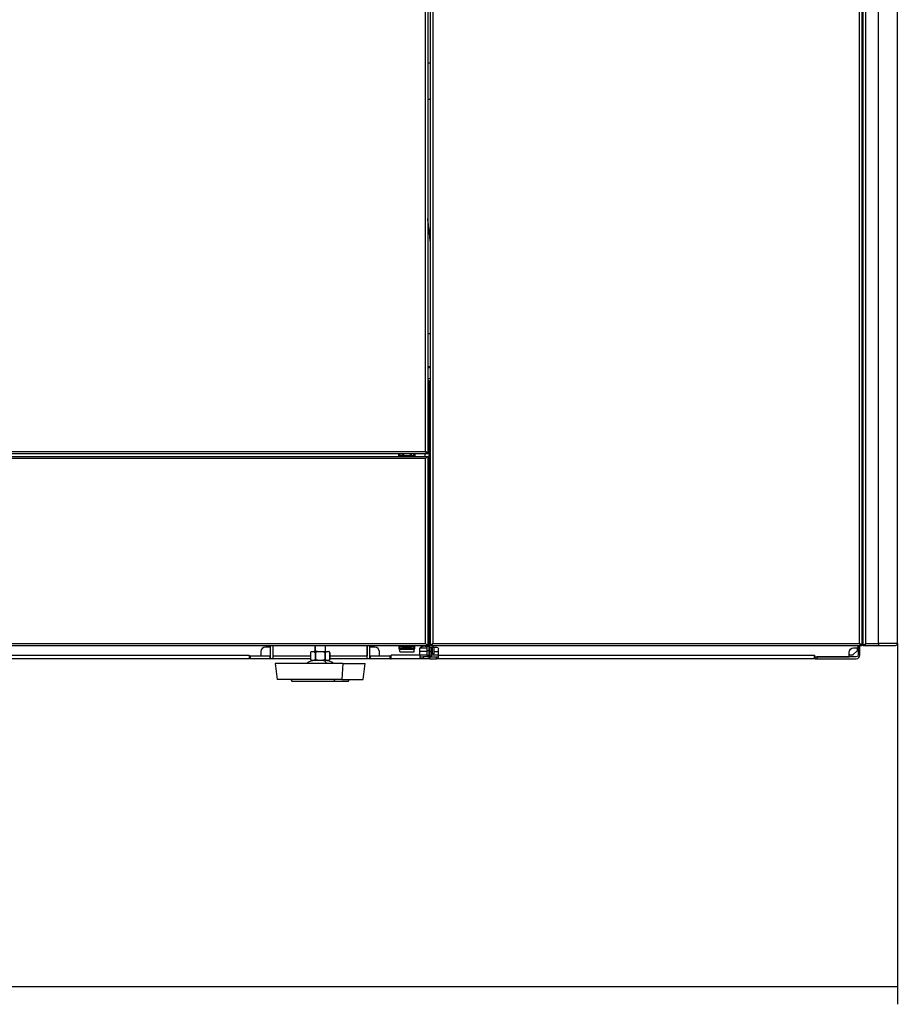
# Model space of a CAD drawing. Header units: millimetres. Extents: x 158 to 846, y 86 to 749.
# Tile 77 of 95: x 748 to 845, y 448 to 558. Entities that reach past the tile are written whole.
import ezdxf

# ---------------------------------------------------------------- set-up
doc = ezdxf.new("R2010")
doc.units = ezdxf.units.MM
doc.layers.add('1', color=7, linetype='CONTINUOUS', true_color=0xffffff)
doc.layers.add('TOP', color=7, linetype='CONTINUOUS', true_color=0xffffff)
doc.styles.add('iso-1', font='isocp.shx')
doc.dimstyles.get("Standard").update_dxf_attribs({"dimtxt": 0.18, "dimasz": 0.18, "dimexe": 0.18, "dimexo": 0.0625, "dimgap": 0.09, "dimtad": 0, "dimtih": 1, "dimtoh": 1, "dimdec": 4, "dimzin": 0, "dimdsep": 46, "dimtxsty": 'Standard', "dimcen": 0.09, "dimadec": 0, "dimazin": 0, "dimtfac": 1, "dimtdec": 4, "dimtofl": 0, "dimtmove": 0, "dimatfit": 3, "dimfxl": 1, "dimtolj": 1, "dimtzin": 0, "dimarcsym": 0})

# ---------------------------------------------------------------- blocks, each defined once
blk = doc.blocks.new('DimnDraft3D8')
at = {"layer": 'TOP', "color": 2, "linetype": 'Continuous', "transparency": 16777216}
for p, q in [((572, 556.2), (572, 448.39)), ((845.5, 488.61), (845.5, 448.39)), ((572, 450.39), (845.5, 450.39))]:
    blk.add_line(p, q, dxfattribs=at)
for points in [[(572, 450.39), (575.5, 450.85), (575.5, 449.93), (572, 450.39)], [(845.5, 450.39), (842, 449.93), (842, 450.85), (845.5, 450.39)]]:
    blk.add_solid(points, dxfattribs=at)
at = {"layer": 'TOP', "color": 2, "linetype": 'Continuous', "transparency": 16777216, "insert": (663.15, 450.96), "char_height": 3.5, "attachment_point": 7, "line_spacing_factor": 0.963855, "style": 'iso-1'}
blk.add_mtext('\\W01.000;\\fisocp.shx,bigfont.shx;2735 ', dxfattribs=at)

msp = doc.modelspace()

# ---------------------------------------------------------------- linework, layer by layer
at = {"layer": '1', "color": 252, "linetype": 'Continuous'}
for p, q in [((792.895, 510.009), (792.895, 619.709)), ((841.945, 605.409), (841.945, 488.609)), ((843.395, 488.609), (843.395, 605.409)), ((793.695, 601.009), (793.695, 488.609)), ((841.295, 488.609), (841.295, 601.009)), ((793.445, 519.32), (793.145, 519.326)), ((793.145, 517.009), (793.245, 517.009)), ((793.445, 517.109), (793.325, 517.109)), ((793.245, 516.164), (793.325, 516.16)), ((793.325, 516.16), (793.245, 516.164)), ((702.295, 510.009), (792.895, 510.009)), ((792.895, 509.209), (702.295, 509.209)), ((790.035, 509.545), (790.335, 509.545)), ((790.035, 509.514), (791.605, 509.514)), ((790.435, 509.545), (791.205, 509.545)), ((790.535, 509.759), (790.535, 509.742)), ((791.105, 509.742), (791.105, 509.759)), ((791.305, 509.545), (791.605, 509.545)), ((792.845, 509.459), (792.845, 509.759)), ((792.895, 488.609), (792.895, 509.209)), ((793.045, 509.759), (793.045, 509.859)), ((793.045, 509.359), (793.045, 509.459)), ((793.283, 501.627), (793.288, 501.534)), ((841.545, 501.709), (841.695, 501.709)), ((702.295, 488.609), (792.895, 488.609)), ((780.626, 487.709), (780.626, 488.359)), ((792.845, 488.309), (792.845, 488.36)), ((793.045, 488.359), (793.045, 488.459)), ((793.545, 488.459), (793.545, 488.359)), ((793.695, 488.609), (841.295, 488.609)), ((793.725, 488.359), (793.725, 488.209)), ((841.445, 488.359), (841.445, 488.459)), ((841.895, 488.459), (841.895, 488.359)), ((841.945, 488.609), (843.395, 488.609)), ((845.495, 488.609), (843.395, 488.609)), ((843.395, 488.609), (843.395, 488.359)), ((709.095, 487.309), (773.245, 487.309)), ((792.245, 487.309), (789.045, 487.309)), ((790.035, 488.304), (791.605, 488.304)), ((790.035, 488.274), (790.335, 488.274)), ((790.035, 487.985), (791.605, 487.985)), ((790.435, 488.274), (791.205, 488.274)), ((790.535, 488.055), (790.535, 488.077)), ((791.105, 488.077), (791.105, 488.055)), ((791.305, 488.274), (791.605, 488.274)), ((793.045, 487.309), (792.245, 487.309)), ((793.045, 487.809), (793.245, 487.809)), ((793.525, 487.709), (793.325, 487.709)), ((793.525, 488.009), (793.675, 488.009)), ((794.326, 487.309), (793.526, 487.309)), ((794.325, 487.309), (836.275, 487.309)), ((773.345, 487.209), (773.345, 486.909)), ((775.575, 486.909), (775.575, 487.209)), ((775.595, 486.919), (775.895, 486.919)), ((783.658, 486.359), (783.545, 484.609)), ((786.395, 486.919), (786.695, 486.919)), ((786.715, 487.209), (786.715, 486.909)), ((788.945, 486.909), (788.945, 487.209)), ((792.645, 487.109), (792.645, 486.909)), ((794.125, 486.909), (794.125, 487.109)), ((836.525, 487.109), (836.525, 486.909)), ((782.72, 484.409), (782.77, 484.609))]:
    msp.add_line(p, q, dxfattribs=at)
at = {"layer": '1', "color": 7, "linetype": 'Continuous'}
for p, q in [((793.145, 619.809), (793.145, 509.909)), ((841.695, 488.509), (841.695, 605.579)), ((845.495, 605.409), (845.495, 488.609)), ((793.445, 488.509), (793.445, 601.109)), ((841.545, 601.109), (841.545, 488.509)), ((793.445, 553.279), (793.146, 553.279)), ((793.146, 549.279), (793.445, 549.279)), ((793.445, 519.42), (793.145, 519.426)), ((793.145, 518.172), (793.445, 518.156)), ((793.245, 517.909), (793.145, 517.909)), ((793.245, 517.709), (793.145, 517.709)), ((793.145, 517.509), (793.245, 517.509)), ((793.245, 517.709), (793.245, 517.909)), ((793.245, 517.709), (793.245, 517.509)), ((793.245, 517.509), (793.245, 517.009)), ((793.325, 517.362), (793.245, 517.366)), ((793.245, 516.509), (793.245, 517.009)), ((793.325, 517.909), (793.445, 517.909)), ((793.325, 517.709), (793.325, 517.909)), ((793.325, 517.709), (793.325, 517.609)), ((793.325, 517.709), (793.445, 517.709)), ((793.445, 517.609), (793.325, 517.609)), ((793.325, 517.609), (793.325, 517.109)), ((793.325, 516.609), (793.325, 517.109)), ((793.245, 516.509), (793.145, 516.509)), ((793.245, 516.509), (793.245, 488.309)), ((793.325, 488.209), (793.325, 516.609)), ((793.445, 516.609), (793.325, 516.609)), ((793.325, 515.109), (793.245, 515.076)), ((793.325, 514.709), (793.245, 514.693)), ((793.325, 513.909), (793.245, 513.926)), ((793.325, 513.509), (793.245, 513.543)), ((702.146, 509.459), (793.045, 509.459)), ((792.995, 509.759), (702.195, 509.759)), ((789.92, 509.459), (789.92, 509.759)), ((790.035, 509.759), (790.035, 509.545)), ((790.035, 509.524), (790.035, 509.545)), ((790.335, 509.524), (790.035, 509.524)), ((790.035, 509.524), (790.035, 509.514)), ((790.035, 509.514), (790.035, 509.459)), ((790.335, 509.545), (790.335, 509.759)), ((790.335, 509.584), (790.435, 509.584)), ((790.335, 509.545), (790.335, 509.524)), ((790.435, 509.524), (790.335, 509.524)), ((790.435, 509.671), (790.435, 509.713)), ((790.435, 509.671), (790.435, 509.545)), ((790.435, 509.524), (790.435, 509.545)), ((791.205, 509.524), (790.435, 509.524)), ((791.105, 509.742), (790.535, 509.742)), ((791.205, 509.713), (791.205, 509.671)), ((791.205, 509.545), (791.205, 509.671)), ((791.205, 509.584), (791.305, 509.584)), ((791.205, 509.545), (791.205, 509.524)), ((791.305, 509.524), (791.205, 509.524)), ((791.305, 509.759), (791.305, 509.545)), ((791.305, 509.524), (791.305, 509.545)), ((791.605, 509.524), (791.305, 509.524)), ((791.605, 509.545), (791.605, 509.759)), ((791.605, 509.545), (791.605, 509.524)), ((791.605, 509.524), (791.605, 509.514)), ((791.605, 509.514), (791.605, 509.459)), ((791.72, 509.759), (791.72, 509.459)), ((793.045, 509.909), (792.895, 510.009)), ((792.995, 509.859), (792.895, 510.009)), ((793.045, 509.359), (792.895, 509.209)), ((793.045, 509.359), (792.895, 509.209)), ((793.045, 509.859), (792.995, 509.859)), ((792.995, 509.759), (792.995, 509.859)), ((793.045, 509.759), (792.995, 509.759)), ((793.145, 509.909), (793.045, 509.909)), ((793.045, 509.859), (793.145, 509.859)), ((793.145, 509.759), (793.045, 509.759)), ((793.045, 509.459), (793.145, 509.459)), ((793.045, 509.459), (793.045, 509.459)), ((793.045, 509.459), (793.045, 509.359)), ((793.145, 509.359), (793.045, 509.359)), ((793.145, 509.359), (793.045, 509.359)), ((793.045, 509.359), (793.045, 509.359)), ((793.145, 509.859), (793.145, 509.909)), ((793.145, 509.859), (793.145, 509.759)), ((793.145, 509.459), (793.145, 509.359)), ((793.145, 509.359), (793.145, 488.46)), ((793.246, 508.453), (793.325, 508.425)), ((793.246, 508.444), (793.325, 508.416)), ((793.251, 505.3), (793.245, 505.301)), ((793.252, 505.3), (793.245, 505.298)), ((793.325, 503.209), (793.245, 503.176)), ((793.325, 502.809), (793.245, 502.793)), ((793.325, 502.009), (793.245, 502.026)), ((793.325, 501.609), (793.245, 501.643)), ((841.695, 502.109), (841.545, 502.109)), ((793.325, 491.309), (793.245, 491.276)), ((793.325, 490.909), (793.245, 490.893)), ((793.325, 490.109), (793.245, 490.126)), ((793.325, 489.709), (793.245, 489.743)), ((793.045, 488.359), (702.146, 488.359)), ((775.545, 488.359), (775.545, 488.209)), ((775.595, 486.919), (775.595, 488.359)), ((775.895, 486.919), (775.895, 488.359)), ((775.896, 487.219), (775.896, 488.359)), ((780.545, 488.359), (780.545, 487.709)), ((781.745, 487.709), (781.745, 488.359)), ((786.395, 486.919), (786.395, 488.359)), ((786.395, 488.359), (786.395, 487.219)), ((786.695, 486.919), (786.695, 488.359)), ((786.745, 488.209), (786.745, 488.359)), ((789.92, 488.359), (789.92, 488.009)), ((790.035, 488.359), (790.035, 488.304)), ((791.605, 488.359), (791.605, 488.304)), ((791.72, 488.009), (791.72, 488.359)), ((793.045, 488.46), (792.895, 488.609)), ((793.045, 488.459), (792.895, 488.609)), ((793.145, 488.46), (793.045, 488.46)), ((793.045, 488.459), (793.145, 488.459)), ((793.045, 488.459), (793.045, 488.459)), ((793.045, 488.359), (793.045, 488.459)), ((793.145, 488.359), (793.045, 488.359)), ((793.045, 488.359), (793.045, 488.359)), ((793.145, 488.459), (793.145, 488.359)), ((793.325, 489.309), (793.245, 489.276)), ((793.325, 488.909), (793.245, 488.893)), ((793.445, 488.509), (793.545, 488.509)), ((793.445, 488.359), (793.445, 488.459)), ((793.445, 488.459), (793.545, 488.459)), ((793.545, 488.359), (793.445, 488.359)), ((793.545, 488.509), (793.695, 488.609)), ((793.595, 488.459), (793.545, 488.459)), ((793.595, 488.359), (793.545, 488.359)), ((793.595, 488.459), (793.695, 488.609)), ((793.595, 488.359), (793.595, 488.459)), ((841.395, 488.359), (793.595, 488.359)), ((841.125, 488.109), (841.125, 488.359)), ((841.125, 488.359), (841.125, 487.309)), ((841.445, 488.509), (841.295, 488.609)), ((841.395, 488.459), (841.295, 488.609)), ((841.325, 488.564), (841.325, 488.589)), ((841.325, 487.309), (841.325, 488.359)), ((841.445, 488.459), (841.395, 488.459)), ((841.395, 488.359), (841.395, 488.459)), ((841.445, 488.359), (841.395, 488.359)), ((841.545, 488.509), (841.445, 488.509)), ((841.445, 488.459), (841.545, 488.459)), ((841.545, 488.359), (841.445, 488.359)), ((841.545, 488.684), (841.695, 488.684)), ((841.545, 488.534), (841.695, 488.534)), ((841.545, 488.459), (841.545, 488.359)), ((841.695, 488.509), (841.945, 488.509)), ((841.695, 488.359), (841.695, 488.459)), ((841.695, 488.459), (841.895, 488.459)), ((841.895, 488.359), (841.695, 488.359)), ((841.945, 488.459), (841.895, 488.459)), ((841.945, 488.359), (841.895, 488.359)), ((841.945, 488.509), (841.945, 488.609)), ((843.395, 488.359), (841.945, 488.359)), ((845.245, 488.359), (843.395, 488.359)), ((773.245, 487.309), (773.245, 486.909)), ((773.246, 487.309), (773.245, 487.309)), ((774.545, 487.709), (774.545, 487.209)), ((775.545, 488.209), (775.045, 488.209)), ((780.148, 487.709), (780.058, 487.57)), ((780.058, 487.57), (780.058, 486.833)), ((780.059, 487.57), (780.058, 487.57)), ((780.059, 487.57), (780.059, 486.833)), ((780.148, 487.709), (780.172, 487.709)), ((780.172, 487.709), (780.474, 487.709)), ((780.843, 487.709), (780.474, 487.709)), ((780.587, 487.57), (780.617, 487.57)), ((780.587, 487.57), (780.587, 486.833)), ((780.617, 487.57), (780.617, 486.833)), ((780.843, 487.709), (781.448, 487.709)), ((781.448, 487.709), (781.817, 487.709)), ((781.674, 487.57), (781.704, 487.57)), ((781.674, 487.57), (781.674, 486.833)), ((781.704, 487.57), (781.704, 486.833)), ((781.817, 487.709), (782.119, 487.709)), ((782.142, 487.709), (782.119, 487.709)), ((782.232, 487.57), (782.142, 487.709)), ((782.232, 486.833), (782.232, 487.57)), ((782.232, 487.57), (782.232, 487.57)), ((782.232, 487.57), (782.232, 486.833)), ((787.245, 488.209), (786.745, 488.209)), ((787.745, 487.209), (787.745, 487.709)), ((789.045, 486.909), (789.045, 487.309)), ((789.045, 487.309), (789.045, 487.309)), ((789.92, 488.009), (790.035, 488.009)), ((790.035, 488.294), (790.035, 488.304)), ((790.335, 488.294), (790.035, 488.294)), ((790.035, 488.294), (790.035, 488.274)), ((790.035, 488.055), (790.035, 488.274)), ((791.605, 488.055), (790.035, 488.055)), ((790.035, 488.055), (790.035, 487.985)), ((790.035, 487.725), (790.035, 487.985)), ((791.505, 487.625), (790.135, 487.625)), ((790.435, 488.294), (790.335, 488.294)), ((790.335, 488.274), (790.335, 488.294)), ((790.335, 488.274), (790.335, 488.055)), ((790.335, 488.234), (790.435, 488.234)), ((791.205, 488.294), (790.435, 488.294)), ((790.435, 488.294), (790.435, 488.274)), ((790.435, 488.148), (790.435, 488.274)), ((790.435, 488.148), (790.435, 488.105)), ((791.105, 488.077), (790.535, 488.077)), ((791.305, 488.294), (791.205, 488.294)), ((791.205, 488.274), (791.205, 488.294)), ((791.205, 488.274), (791.205, 488.148)), ((791.205, 488.234), (791.305, 488.234)), ((791.205, 488.105), (791.205, 488.148)), ((791.605, 488.294), (791.305, 488.294)), ((791.305, 488.294), (791.305, 488.274)), ((791.305, 488.055), (791.305, 488.274)), ((791.605, 488.294), (791.605, 488.304)), ((791.605, 488.274), (791.605, 488.294)), ((791.605, 488.274), (791.605, 488.055)), ((791.605, 488.134), (791.72, 488.134)), ((791.605, 487.985), (791.605, 488.055)), ((791.605, 488.009), (791.72, 488.009)), ((791.605, 487.985), (791.605, 487.725)), ((792.245, 487.309), (792.245, 487.909)), ((792.245, 487.759), (793.045, 487.759)), ((792.245, 487.309), (792.245, 486.909)), ((792.315, 488.134), (793.045, 488.134)), ((792.845, 488.309), (792.645, 488.309)), ((792.845, 488.309), (793.245, 488.309)), ((793.045, 488.309), (793.045, 487.809)), ((793.045, 487.809), (793.045, 487.309)), ((793.045, 487.309), (793.245, 487.309)), ((793.245, 488.309), (793.245, 487.809)), ((793.325, 488.109), (793.245, 488.126)), ((793.245, 487.809), (793.245, 487.309)), ((793.325, 487.709), (793.245, 487.743)), ((793.245, 487.109), (793.245, 487.309)), ((793.325, 488.209), (793.725, 488.209)), ((793.325, 488.209), (793.325, 487.709)), ((793.325, 487.709), (793.325, 487.209)), ((793.525, 488.209), (793.525, 487.709)), ((793.525, 487.709), (793.525, 487.209)), ((793.675, 487.509), (793.525, 487.509)), ((793.675, 488.009), (793.675, 488.21)), ((793.675, 488.009), (793.675, 488.209)), ((793.675, 487.509), (793.675, 488.009)), ((793.675, 487.459), (793.675, 487.509)), ((793.675, 487.459), (793.875, 487.459)), ((793.725, 488.209), (794.125, 488.209)), ((793.875, 487.459), (793.875, 488.209)), ((793.875, 487.709), (794.325, 487.709)), ((794.325, 487.309), (794.325, 488.009)), ((794.325, 486.909), (794.325, 487.309)), ((836.275, 486.909), (836.275, 487.309)), ((836.275, 487.309), (836.276, 487.309)), ((836.276, 487.309), (836.276, 487.209)), ((840.125, 487.109), (840.125, 487.609)), ((840.505, 487.309), (840.125, 487.309)), ((841.011, 487.795), (840.54, 487.324)), ((840.625, 488.109), (841.125, 488.109)), ((841.025, 488.109), (841.025, 487.83)), ((773.245, 486.909), (709.095, 486.909)), ((773.295, 486.909), (773.295, 487.209)), ((773.295, 487.209), (773.345, 487.209)), ((773.345, 486.909), (773.295, 486.909)), ((775.575, 487.209), (773.345, 487.209)), ((775.575, 486.909), (773.345, 486.909)), ((774.545, 487.209), (773.346, 487.209)), ((775.585, 487.209), (775.575, 487.209)), ((775.585, 486.909), (775.575, 486.909)), ((775.585, 487.209), (775.585, 486.909)), ((775.585, 487.209), (775.595, 487.209)), ((775.595, 486.909), (775.585, 486.909)), ((775.595, 486.909), (775.595, 486.919)), ((775.895, 486.909), (775.595, 486.909)), ((780.059, 487.209), (775.895, 487.209)), ((775.895, 486.909), (775.895, 486.919)), ((780.059, 486.909), (775.895, 486.909)), ((780.059, 487.209), (775.906, 487.209)), ((776.12, 486.359), (776.345, 484.609)), ((783.658, 486.359), (776.12, 486.359)), ((780.058, 486.833), (780.169, 486.709)), ((780.059, 486.833), (780.058, 486.833)), ((780.21, 486.709), (780.169, 486.709)), ((780.435, 486.709), (780.21, 486.709)), ((780.921, 486.709), (780.435, 486.709)), ((780.587, 486.833), (780.617, 486.833)), ((781.37, 486.709), (780.921, 486.709)), ((781.856, 486.709), (781.37, 486.709)), ((781.674, 486.833), (781.704, 486.833)), ((782.08, 486.709), (781.856, 486.709)), ((782.122, 486.709), (782.08, 486.709)), ((782.122, 486.709), (782.232, 486.833)), ((786.385, 487.209), (782.232, 487.209)), ((786.395, 487.209), (782.232, 487.209)), ((786.395, 486.909), (782.232, 486.909)), ((782.232, 486.833), (782.232, 486.833)), ((783.658, 486.359), (786.17, 486.359)), ((785.945, 484.609), (786.17, 486.359)), ((786.395, 486.909), (786.395, 486.919)), ((786.695, 486.909), (786.395, 486.909)), ((786.705, 487.209), (786.695, 487.209)), ((786.695, 486.909), (786.695, 486.919)), ((786.705, 486.909), (786.695, 486.909)), ((786.705, 486.909), (786.705, 487.209)), ((786.705, 487.209), (786.715, 487.209)), ((786.715, 486.909), (786.705, 486.909)), ((788.945, 487.209), (786.715, 487.209)), ((788.945, 486.909), (786.715, 486.909)), ((788.945, 487.209), (787.745, 487.209)), ((788.995, 487.209), (788.945, 487.209)), ((788.995, 486.909), (788.945, 486.909)), ((788.995, 487.209), (788.995, 486.909)), ((788.995, 487.209), (789.045, 487.209)), ((788.995, 486.909), (789.045, 486.909)), ((792.245, 486.909), (789.045, 486.909)), ((792.245, 487.109), (792.645, 487.109)), ((792.645, 486.909), (792.245, 486.909)), ((793.245, 487.109), (792.645, 487.109)), ((793.245, 486.909), (792.645, 486.909)), ((793.245, 487.109), (793.245, 486.909)), ((793.325, 487.109), (793.325, 487.209)), ((793.525, 487.209), (793.325, 487.209)), ((793.325, 487.109), (794.125, 487.109)), ((793.325, 487.109), (793.325, 486.909)), ((793.325, 486.909), (794.125, 486.909)), ((794.125, 487.109), (794.325, 487.109)), ((794.325, 486.909), (794.125, 486.909)), ((836.275, 486.909), (794.325, 486.909)), ((836.325, 486.909), (836.325, 487.109)), ((836.325, 487.109), (836.525, 487.109)), ((836.325, 486.909), (836.525, 486.909)), ((836.376, 487.109), (840.125, 487.109)), ((840.925, 487.109), (836.525, 487.109)), ((836.525, 486.909), (840.925, 486.909)), ((783.545, 484.609), (776.345, 484.609)), ((777.895, 484.609), (777.995, 484.409)), ((777.995, 484.409), (782.72, 484.409)), ((782.72, 484.409), (784.295, 484.409)), ((783.545, 484.609), (785.945, 484.609)), ((784.295, 484.409), (784.395, 484.609))]:
    msp.add_line(p, q, dxfattribs=at)
at = {"layer": '1', "color": 7, "linetype": 'Continuous', "extrusion": (0, 0, -1)}
for centre, radius, start, end in [((-841.325, 490.009), 0.5, 222.26906, 243.89581), ((-845.245, 488.609), 0.25, 180, 270), ((-790.135, 487.725), 0.1, 270, 0), ((-791.505, 487.725), 0.1, 180, 270), ((-792.645, 487.909), 0.4, 0, 90), ((-794.125, 488.009), 0.2, 90, 180), ((-840.625, 487.609), 0.5, 0, 90), ((-840.505, 487.359), 0.05, 225, 270), ((-840.925, 487.309), 0.2, 180, 270), ((-840.975, 487.83), 0.05, 180, 225)]:
    msp.add_arc(centre, radius, start, end, dxfattribs=at)
at = {"layer": '1', "color": 7, "linetype": 'Continuous'}
for centre, radius, start, end in [((773.346, 487.309), 0.1, 180, 270), ((775.045, 487.709), 0.5, 90, 180), ((787.245, 487.709), 0.5, 0, 90), ((788.945, 487.309), 0.1, 270, 0), ((840.925, 487.309), 0.4, 270, 0), ((775.906, 487.219), 0.01, 180, 270), ((780.609, 485.209), 1.5, 90, 129.94451), ((781.682, 485.209), 1.5, 50.05549, 90), ((786.385, 487.219), 0.01, 270, 0), ((836.376, 487.209), 0.1, 180, 270)]:
    msp.add_arc(centre, radius, start, end, dxfattribs=at)
at = {"layer": '1', "color": 252, "linetype": 'Continuous'}
for centre, major_axis, ratio, start_param, end_param in [((786.669, 521.917), (-7.95, -0.89), 0.1069821, 3.680111, 3.7484407), ((781.414, 485.209), (0, -1.5), 0.5, 2.4444295, 3.1415927)]:
    msp.add_ellipse(centre, major_axis=major_axis, ratio=ratio, start_param=start_param, end_param=end_param, dxfattribs=at)
at = {"layer": '1', "color": 7, "linetype": 'Continuous'}
for centre, major_axis, start_param, end_param in [((790.535, 509.713), (-0.1, 0), 5.5770106, 6.2831853), ((790.535, 509.671), (0.1, 0), 1.5707963, 3.1415927), ((791.105, 509.671), (0.1, 0), 0, 1.5707963), ((791.105, 509.713), (-0.1, 0), 3.1415927, 3.8477674), ((790.535, 488.148), (0.1, 0), 3.1415927, 4.712389), ((790.535, 488.105), (-0.1, 0), 0, 0.7925173), ((791.105, 488.148), (0.1, 0), 4.712389, 6.2831853), ((791.105, 488.105), (-0.1, 0), 2.3490754, 3.1415927)]:
    msp.add_ellipse(centre, major_axis=major_axis, ratio=0.7071068, start_param=start_param, end_param=end_param, dxfattribs=at)
for points, knots in [([(793.445, 533.289), (793.408, 533.622), (793.308, 534.515), (793.208, 535.408), (793.145, 535.968)], [0, 0, 0, 0, 0.3736199, 1, 1, 1, 1]), ([(793.325, 505.29), (793.321, 505.291), (793.317, 505.291), (793.292, 505.294), (793.272, 505.297), (793.252, 505.3)], [0, 0, 0, 0, 0.1805304, 0.1805304, 1, 1, 1, 1]), ([(793.252, 505.3), (793.263, 505.299), (793.283, 505.297), (793.303, 505.295), (793.317, 505.294), (793.321, 505.294), (793.325, 505.293)], [0, 0, 0, 0, 0.4176126, 0.8352251, 0.8352251, 1, 1, 1, 1]), ([(780.172, 487.709), (780.159, 487.698), (780.134, 487.671), (780.096, 487.624), (780.071, 487.589), (780.059, 487.57)], [0, 0, 0, 0, 0.3113945, 0.644387, 1, 1, 1, 1]), ([(780.587, 487.57), (780.574, 487.589), (780.549, 487.624), (780.512, 487.671), (780.486, 487.698), (780.474, 487.709)], [0, 0, 0, 0, 0.3556584, 0.6886595, 1, 1, 1, 1]), ([(780.843, 487.709), (780.818, 487.698), (780.767, 487.671), (780.692, 487.624), (780.642, 487.589), (780.617, 487.57)], [0, 0, 0, 0, 0.3113945, 0.644387, 1, 1, 1, 1]), ([(781.674, 487.57), (781.648, 487.589), (781.599, 487.624), (781.523, 487.671), (781.473, 487.698), (781.448, 487.709)], [0, 0, 0, 0, 0.3556584, 0.6886595, 1, 1, 1, 1]), ([(781.817, 487.709), (781.804, 487.698), (781.779, 487.671), (781.742, 487.624), (781.717, 487.589), (781.704, 487.57)], [0, 0, 0, 0, 0.3113945, 0.644387, 1, 1, 1, 1]), ([(782.232, 487.57), (782.22, 487.589), (782.195, 487.624), (782.157, 487.671), (782.132, 487.698), (782.119, 487.709)], [0, 0, 0, 0, 0.3556584, 0.6886595, 1, 1, 1, 1]), ([(780.21, 486.709), (780.184, 486.725), (780.132, 486.757), (780.083, 486.807), (780.059, 486.833)], [0, 0, 0, 0, 0.4998531, 1, 1, 1, 1]), ([(780.587, 486.833), (780.562, 486.807), (780.514, 486.757), (780.461, 486.725), (780.435, 486.709)], [0, 0, 0, 0, 0.5001476, 1, 1, 1, 1]), ([(780.921, 486.709), (780.868, 486.725), (780.763, 486.757), (780.666, 486.807), (780.617, 486.833)], [0, 0, 0, 0, 0.4998531, 1, 1, 1, 1]), ([(781.674, 486.833), (781.625, 486.807), (781.528, 486.757), (781.423, 486.725), (781.37, 486.709)], [0, 0, 0, 0, 0.5001476, 1, 1, 1, 1]), ([(781.856, 486.709), (781.83, 486.725), (781.777, 486.757), (781.728, 486.807), (781.704, 486.833)], [0, 0, 0, 0, 0.4998531, 1, 1, 1, 1]), ([(782.232, 486.833), (782.208, 486.807), (782.159, 486.757), (782.107, 486.725), (782.08, 486.709)], [0, 0, 0, 0, 0.5001476, 1, 1, 1, 1])]:
    msp.add_open_spline(points, degree=3, knots=knots, dxfattribs=at)
for points in [[(793.246, 505.653), (793.273, 505.638), (793.299, 505.624), (793.326, 505.608)], [(841.945, 488.359), (841.945, 488.359), (841.945, 488.421), (841.945, 488.509)]]:
    msp.add_open_spline(points, degree=3, dxfattribs=at)
at = {"layer": '1', "color": 252, "linetype": 'Continuous'}
msp.add_open_spline([(793.288, 501.534), (793.285, 501.534), (793.282, 501.533), (793.278, 501.533), (793.276, 501.532), (793.273, 501.532), (793.271, 501.531), (793.267, 501.53), (793.261, 501.528), (793.253, 501.525), (793.248, 501.522), (793.245, 501.521)], degree=3, knots=[0, 0, 0, 0, 0.2056148, 0.2056148, 0.3084222, 0.3084222, 0.4112297, 0.4112297, 0.6168445, 0.8224593, 1, 1, 1, 1], dxfattribs=at)
msp.add_open_spline([(793.325, 501.536), (793.313, 501.535), (793.301, 501.535), (793.288, 501.534)], degree=3, dxfattribs=at)

# ---------------------------------------------------------------- dimensions: what is measured, and where the dimension line sits
at = {"layer": 'TOP', "color": 2, "linetype": 'Continuous', "lineweight": -3}
dim = msp.add_linear_dim(base=(845.495, 450.391), p1=(572.003, 556.198), p2=(845.495, 488.609), text='\\C2;2735', dimstyle='Standard', override={"dimtxt": 3.5, "dimasz": 3.5, "dimexe": 2, "dimexo": 0, "dimgap": 1.75, "dimtad": 1, "dimtih": 0, "dimdec": 0, "dimzin": 8, "dimtxsty": 'iso-1', "dimsah": 1, "dimclrd": 2, "dimclre": 2, "dimclrt": 2, "dimtm": -0.003937, "dimtdec": 2, "dimtofl": 1, "dimtmove": 0}, dxfattribs=at)
dim.commit()
dim.dimension.update_dxf_attribs({"geometry": 'DimnDraft3D8', "text_midpoint": (666.713, 450.391), "dimtype": 160})

doc.saveas('drawing.dxf')
